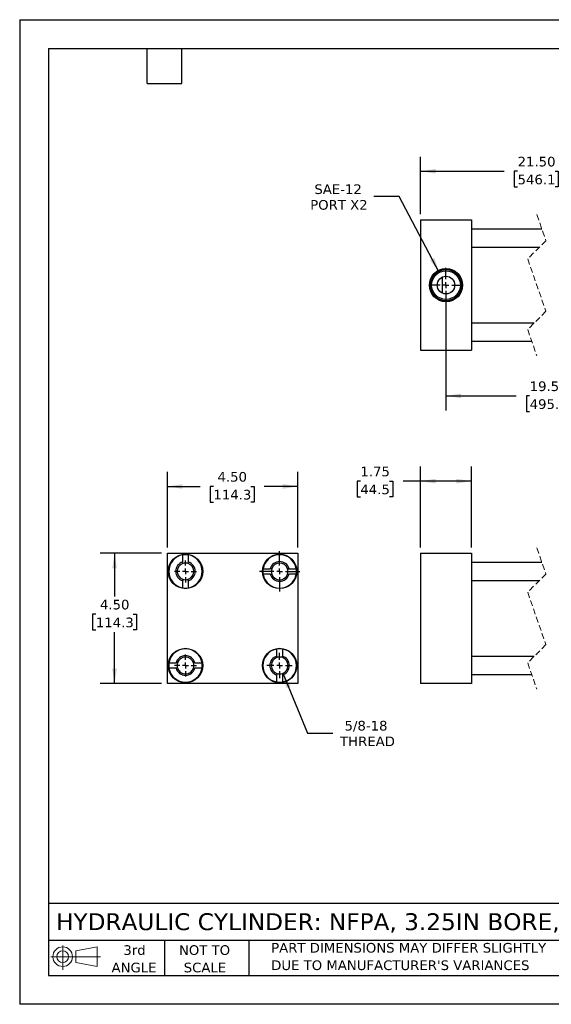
# Model space of a CAD drawing. Header units: inches. Extents: x 0 to 44, y 0 to 34.
# Tile 1 of 3: x 0 to 18.3, y 0 to 34. Entities that reach past the tile are written whole.
import ezdxf

# ---------------------------------------------------------------- set-up
doc = ezdxf.new("R2010")
doc.units = ezdxf.units.IN
doc.header["$LTSCALE"] = 4
doc.header["$MEASUREMENT"] = 0
for name, pattern in [('SLD-Center', [0.75, 0.6, -0.05, 0.05, -0.05]), ('SLD-Dashed', [0.075, 0.05, -0.025]), ('SLD-Solid', [0])]:
    doc.linetypes.add(name, pattern=pattern)
doc.layers.add('CENTER', color=40, linetype='SLD-Center')
doc.layers.add('SLD-DEFPOINTS', color=7, linetype='Continuous')
doc.layers.add('DIMENSIONS', color=140, linetype='SLD-Solid', lineweight=25)
doc.layers.add('TEXT', color=140, linetype='SLD-Solid', lineweight=25)
doc.styles.add('SLDTEXTSTYLE0', font='VERDANA.TTF')
doc.dimstyles.new('SLDDIMSTYLE0', dxfattribs={"dimtxt": 0.339844, "dimasz": 0.52, "dimexe": 0, "dimexo": 0.0625, "dimgap": 0.084961, "dimtad": 0, "dimtih": 1, "dimtoh": 1, "dimrnd": 1e-09, "dimzin": 12, "dimdsep": 46, "dimtxsty": 'SLDTEXTSTYLE0', "dimsah": 1, "dimcen": 0.09, "dimadec": 0, "dimazin": 3, "dimtfac": 1, "dimtofl": 0, "dimtmove": 0, "dimatfit": 3, "dimfxl": 0, "dimfrac": 2, "dimtolj": 1, "dimtzin": 12, "dimarcsym": 0})
doc.dimstyles.new('SLDDIMSTYLE3', dxfattribs={"dimtxt": 0.339844, "dimasz": 0.52, "dimexe": 0, "dimexo": 0.0625, "dimgap": 0.084961, "dimtad": 0, "dimtih": 1, "dimtoh": 1, "dimrnd": 1e-09, "dimzin": 4, "dimdsep": 46, "dimtxsty": 'SLDTEXTSTYLE0', "dimsah": 1, "dimcen": 0.09, "dimadec": 0, "dimazin": 1, "dimtfac": 1, "dimtofl": 0, "dimtmove": 0, "dimatfit": 3, "dimfxl": 0, "dimfrac": 2, "dimtolj": 1, "dimtzin": 12, "dimarcsym": 0})
doc.dimstyles.new('SLDDIMSTYLE4', dxfattribs={"dimtxt": 0.339844, "dimasz": 0.52, "dimexe": 0, "dimexo": 0.0625, "dimgap": 0.084961, "dimtad": 0, "dimtih": 1, "dimtoh": 1, "dimrnd": 1e-09, "dimzin": 12, "dimdsep": 46, "dimtxsty": 'SLDTEXTSTYLE0', "dimsah": 1, "dimcen": 0, "dimadec": 0, "dimazin": 3, "dimtfac": 1, "dimtofl": 0, "dimtmove": 0, "dimatfit": 3, "dimfxl": 0, "dimfrac": 2, "dimtolj": 1, "dimtzin": 12, "dimarcsym": 0})
doc.dimstyles.new('SLDDIMSTYLE5', dxfattribs={"dimtxt": 0.339844, "dimasz": 0.52, "dimexe": 0, "dimexo": 0.0625, "dimgap": 0.084961, "dimtad": 0, "dimtih": 1, "dimtoh": 1, "dimrnd": 1e-09, "dimzin": 12, "dimdsep": 46, "dimtxsty": 'SLDTEXTSTYLE0', "dimsah": 1, "dimcen": 0, "dimadec": 0, "dimazin": 3, "dimtfac": 1, "dimtofl": 0, "dimtmove": 0, "dimatfit": 3, "dimfxl": 0, "dimfrac": 2, "dimtolj": 1, "dimtzin": 12, "dimarcsym": 0})

# ---------------------------------------------------------------- blocks, each defined once
blk = doc.blocks.new('Block11')
at = {"color": 7, "linetype": 'SLD-Solid', "lineweight": 18}
for p, q in [((0.408, 0.836), (0.408, 0)), ((0.863, 0.656), (1.602, 0.792)), ((1.602, 0.792), (1.602, 0.115)), ((0, 0.454), (1.712, 0.454)), ((0.863, 0.251), (0.863, 0.656)), ((0.863, 0.251), (1.602, 0.115))]:
    blk.add_line(p, q, dxfattribs=at)
for radius in [0.339, 0.202]:
    blk.add_circle((0.408, 0.454), radius, dxfattribs=at)
blk = doc.blocks.new('Block12')
at = {"layer": 'SLD-DEFPOINTS'}
blk.add_blockref('Block11', (0, 0), dxfattribs=at)
blk = doc.blocks.new('SW_NOTE_0_3')
at = {"layer": 'TEXT', "color": 0, "char_height": 0.33333, "attachment_point": 1, "style": 'SLDTEXTSTYLE0'}
for s, insert in [('PART DIMENSIONS MAY DIFFER SLIGHTLY ', (0, 0.423)), ("DUE TO MANUFACTURER'S VARIANCES", (0, -0.179))]:
    blk.add_mtext(s, dxfattribs=dict(at, insert=insert))
blk = doc.blocks.new('SW_NOTE_0_4')
at = {"layer": 'TEXT', "color": 0, "char_height": 0.3333, "attachment_point": 2, "style": 'SLDTEXTSTYLE0'}
for s, insert in [('NOT TO', (0.828, 0.423)), ('SCALE', (0.843, -0.179))]:
    blk.add_mtext(s, dxfattribs=dict(at, insert=insert))
blk = doc.blocks.new('SW_NOTE_0_5')
at = {"layer": 'TEXT', "color": 0, "char_height": 0.3333, "attachment_point": 2, "style": 'SLDTEXTSTYLE0'}
for s, insert in [('3rd', (0.365, 0.423)), ('ANGLE', (0.349, -0.179))]:
    blk.add_mtext(s, dxfattribs=dict(at, insert=insert))
blk = doc.blocks.new('_D')
at = {"layer": 'DIMENSIONS'}
for p, q in [((13.84, 15.774), (13.84, 18.566)), ((15.59, 15.774), (15.59, 18.566)), ((11.76, 18.066), (11.646, 18.066)), ((11.646, 18.066), (11.646, 17.526)), ((12.77, 18.066), (12.884, 18.066)), ((12.884, 18.066), (12.884, 17.526)), ((13.84, 18.066), (13.231, 18.066)), ((15.59, 18.066), (13.84, 18.066)), ((11.646, 17.526), (11.76, 17.526)), ((12.884, 17.526), (12.77, 17.526))]:
    blk.add_line(p, q, dxfattribs=at)
for points in [[(13.84, 18.066), (14.36, 17.986), (14.36, 18.146)], [(15.59, 18.066), (15.07, 18.146), (15.07, 17.986)]]:
    blk.add_solid(points, dxfattribs=at)
at = {"layer": 'DIMENSIONS', "char_height": 0.3333, "attachment_point": 1, "style": 'SLDTEXTSTYLE0'}
for s, insert in [('1.75', (11.76, 18.566)), ('44.5', (11.76, 17.95))]:
    blk.add_mtext(s, dxfattribs=dict(at, insert=insert))
blk = doc.blocks.new('_D_8')
at = {"layer": 'DIMENSIONS'}
for p, q in [((5.098, 15.774), (5.098, 18.382)), ((9.598, 15.774), (9.598, 18.382)), ((5.098, 17.882), (6.226, 17.882)), ((6.686, 17.882), (6.572, 17.882)), ((6.572, 17.882), (6.572, 17.342)), ((7.979, 17.882), (8.093, 17.882)), ((8.093, 17.882), (8.093, 17.342)), ((9.598, 17.882), (8.439, 17.882)), ((6.572, 17.342), (6.686, 17.342)), ((8.093, 17.342), (7.979, 17.342))]:
    blk.add_line(p, q, dxfattribs=at)
for points in [[(5.098, 17.882), (5.618, 17.802), (5.618, 17.962)], [(9.598, 17.882), (9.078, 17.962), (9.078, 17.802)]]:
    blk.add_solid(points, dxfattribs=at)
at = {"layer": 'DIMENSIONS', "char_height": 0.3333, "attachment_point": 1, "style": 'SLDTEXTSTYLE0'}
for s, insert in [('4.50', (6.828, 18.382)), ('114.3', (6.686, 17.766))]:
    blk.add_mtext(s, dxfattribs=dict(at, insert=insert))
blk = doc.blocks.new('_D_9')
at = {"layer": 'DIMENSIONS'}
for p, q in [((4.898, 15.574), (2.775, 15.574)), ((3.275, 15.574), (3.275, 14.087)), ((2.629, 13.471), (2.515, 13.471)), ((2.515, 13.471), (2.515, 12.93)), ((3.922, 13.471), (4.036, 13.471)), ((4.036, 13.471), (4.036, 12.93)), ((2.515, 12.93), (2.629, 12.93)), ((4.036, 12.93), (3.922, 12.93)), ((3.275, 11.074), (3.275, 12.854)), ((4.898, 11.074), (2.775, 11.074))]:
    blk.add_line(p, q, dxfattribs=at)
for points in [[(3.275, 15.574), (3.195, 15.054), (3.355, 15.054)], [(3.275, 11.074), (3.355, 11.594), (3.195, 11.594)]]:
    blk.add_solid(points, dxfattribs=at)
at = {"layer": 'DIMENSIONS', "char_height": 0.3333, "attachment_point": 1, "style": 'SLDTEXTSTYLE0'}
for s, insert in [('4.50', (2.77, 13.97)), ('114.3', (2.629, 13.354))]:
    blk.add_mtext(s, dxfattribs=dict(at, insert=insert))
blk = doc.blocks.new('_D_10')
at = {"layer": 'DIMENSIONS'}
for p, q in [((9.083, 11.432), (9.933, 9.364)), ((9.933, 9.364), (10.808, 9.364))]:
    blk.add_line(p, q, dxfattribs=at)
blk.add_solid([(9.083, 11.432), (9.207, 10.92), (9.355, 10.981)], dxfattribs=at)
at = {"layer": 'DIMENSIONS', "char_height": 0.3333, "attachment_point": 1, "style": 'SLDTEXTSTYLE0'}
for s, insert in [('5/8-18', (11.213, 9.788)), ('THREAD', (11.058, 9.248))]:
    blk.add_mtext(s, dxfattribs=dict(at, insert=insert))
blk = doc.blocks.new('SW_CENTERMARKSYMBOL_0')
at = {"layer": 'CENTER', "color": 0}
for p, q in [((0, 0.2), (0, 0.38125)), ((-0.2, 0), (-0.38125, 0)), ((0, 0), (-0.1, 0)), ((0, 0), (0, 0.1)), ((0, 0), (0, -0.1)), ((0, 0), (0.1, 0)), ((0.2, 0), (0.38125, 0)), ((0, -0.2), (0, -0.38125))]:
    blk.add_line(p, q, dxfattribs=at)
blk = doc.blocks.new('SW_CENTERMARKSYMBOL_1')
at = {"layer": 'CENTER', "color": 0}
for p, q in [((0, 0.2), (0, 0.38125)), ((-0.2, 0), (-0.38125, 0)), ((0, 0), (-0.1, 0)), ((0, 0), (0, 0.1)), ((0, 0), (0, -0.1)), ((0, 0), (0.1, 0)), ((0.2, 0), (0.38125, 0)), ((0, -0.2), (0, -0.38125))]:
    blk.add_line(p, q, dxfattribs=at)
blk = doc.blocks.new('SW_CENTERMARKSYMBOL_2')
at = {"layer": 'CENTER', "color": 0}
for p, q in [((0, 0.2), (0, 0.69375)), ((-0.2, 0), (-0.69375, 0)), ((0, 0), (-0.1, 0)), ((0, 0), (0, 0.1)), ((0, 0), (0, -0.1)), ((0, 0), (0.1, 0)), ((0.2, 0), (0.69375, 0)), ((0, -0.2), (0, -0.69375))]:
    blk.add_line(p, q, dxfattribs=at)
blk = doc.blocks.new('SW_CENTERMARKSYMBOL_3')
at = {"layer": 'CENTER', "color": 0}
for p, q in [((0, 0.2), (0, 0.4375)), ((-0.2, 0), (-0.4375, 0)), ((0, 0), (-0.1, 0)), ((0, 0), (0, 0.1)), ((0, 0), (0, -0.1)), ((0, 0), (0.1, 0)), ((0.2, 0), (0.4375, 0)), ((0, -0.2), (0, -0.4375))]:
    blk.add_line(p, q, dxfattribs=at)
blk = doc.blocks.new('_D_11')
at = {"layer": 'DIMENSIONS'}
for p, q in [((13.097, 27.89), (12.222, 27.89)), ((14.483, 25.272), (13.097, 27.89))]:
    blk.add_line(p, q, dxfattribs=at)
blk.add_solid([(14.483, 25.272), (14.311, 25.769), (14.169, 25.695)], dxfattribs=at)
at = {"layer": 'DIMENSIONS', "char_height": 0.3333, "attachment_point": 1, "style": 'SLDTEXTSTYLE0'}
for s, insert in [('SAE-12', (10.172, 28.314)), ('PORT X2', (10.028, 27.773))]:
    blk.add_mtext(s, dxfattribs=dict(at, insert=insert))
blk = doc.blocks.new('_D_12')
at = {"layer": 'DIMENSIONS'}
for p, q in [((14.715, 24.635), (14.715, 20.51)), ((21.586, 24.04), (21.586, 20.51)), ((19.598, 21.232), (19.487, 21.01)), ((19.82, 20.788), (19.598, 21.232)), ((14.715, 21.01), (17.142, 21.01)), ((17.602, 21.01), (17.488, 21.01)), ((17.488, 21.01), (17.488, 20.47)), ((18.895, 21.01), (19.009, 21.01)), ((19.009, 21.01), (19.009, 20.47)), ((19.487, 21.01), (19.355, 21.01)), ((19.931, 21.01), (19.82, 20.788)), ((21.586, 21.01), (19.931, 21.01)), ((17.488, 20.47), (17.602, 20.47)), ((19.009, 20.47), (18.895, 20.47))]:
    blk.add_line(p, q, dxfattribs=at)
for points in [[(14.715, 21.01), (15.235, 20.93), (15.235, 21.09)], [(21.586, 21.01), (21.066, 21.09), (21.066, 20.93)]]:
    blk.add_solid(points, dxfattribs=at)
at = {"layer": 'DIMENSIONS', "char_height": 0.3333, "attachment_point": 1, "style": 'SLDTEXTSTYLE0'}
for s, insert in [('19.50', (17.602, 21.51)), ('495.3', (17.602, 20.893))]:
    blk.add_mtext(s, dxfattribs=dict(at, insert=insert))
blk = doc.blocks.new('_D_15')
at = {"layer": 'DIMENSIONS'}
for p, q in [((13.84, 27.285), (13.84, 29.267)), ((22.711, 27.285), (22.711, 29.267)), ((20.48, 28.989), (20.369, 28.767)), ((20.702, 28.545), (20.48, 28.989)), ((13.84, 28.767), (16.725, 28.767)), ((17.186, 28.767), (17.071, 28.767)), ((17.071, 28.767), (17.071, 28.227)), ((18.478, 28.767), (18.592, 28.767)), ((18.592, 28.767), (18.592, 28.227)), ((20.369, 28.767), (18.939, 28.767)), ((20.813, 28.767), (20.702, 28.545)), ((22.711, 28.767), (20.813, 28.767)), ((17.071, 28.227), (17.186, 28.227)), ((18.592, 28.227), (18.478, 28.227))]:
    blk.add_line(p, q, dxfattribs=at)
for points in [[(13.84, 28.767), (14.36, 28.687), (14.36, 28.847)], [(22.711, 28.767), (22.191, 28.847), (22.191, 28.687)]]:
    blk.add_solid(points, dxfattribs=at)
at = {"layer": 'DIMENSIONS', "char_height": 0.3333, "attachment_point": 1, "style": 'SLDTEXTSTYLE0'}
for s, insert in [('21.50', (17.186, 29.267)), ('546.1', (17.186, 28.65))]:
    blk.add_mtext(s, dxfattribs=dict(at, insert=insert))
blk = doc.blocks.new('SW_CENTERMARKSYMBOL_4')
at = {"layer": 'CENTER', "color": 0}
for p, q in [((0, 0.2), (0, 0.595)), ((-0.2, 0), (-0.595, 0)), ((0, 0), (-0.1, 0)), ((0, 0), (0, 0.1)), ((0, 0), (0, -0.1)), ((0, 0), (0.1, 0)), ((0.2, 0), (0.595, 0)), ((0, -0.2), (0, -0.595))]:
    blk.add_line(p, q, dxfattribs=at)

msp = doc.modelspace()

# ---------------------------------------------------------------- linework, layer by layer
at = {"color": 7, "linetype": 'SLD-Solid'}
for p, q in [((0, 34), (0, 0)), ((0, 34), (44, 34)), ((44, 0), (0, 0))]:
    msp.add_line(p, q, dxfattribs=at)
at = {"color": 7, "linetype": 'SLD-Dashed', "lineweight": 18}
for p, q in [((17.85, 27.272), (18.165, 26.369)), ((18.165, 26.369), (17.535, 25.739)), ((17.535, 25.739), (18.165, 23.931)), ((18.165, 23.931), (17.535, 23.301)), ((17.535, 23.301), (17.85, 22.397)), ((17.85, 15.761), (18.165, 14.858)), ((18.165, 14.858), (17.535, 14.228)), ((17.535, 14.228), (18.165, 12.42)), ((18.165, 12.42), (17.535, 11.79)), ((17.535, 11.79), (17.85, 10.886))]:
    msp.add_line(p, q, dxfattribs=at)
for p, q in [((13.84, 27.085), (13.84, 22.585)), ((13.84, 27.085), (15.59, 27.085)), ((15.59, 27.085), (15.59, 22.585)), ((18.024, 26.772), (15.59, 26.772)), ((15.59, 26.147), (17.944, 26.147)), ((14.59, 24.557), (14.59, 25.113)), ((17.756, 23.522), (15.59, 23.522)), ((15.59, 22.897), (17.676, 22.897)), ((13.84, 22.585), (15.59, 22.585)), ((5.098, 11.074), (5.098, 15.574)), ((5.098, 15.574), (9.598, 15.574)), ((5.629, 15.273), (5.629, 15.519)), ((5.817, 15.519), (5.817, 15.273)), ((9.598, 15.574), (9.598, 11.074)), ((13.84, 15.574), (15.59, 15.574)), ((13.84, 15.574), (13.84, 11.074)), ((15.59, 15.574), (15.59, 11.074)), ((8.403, 15.043), (8.649, 15.043)), ((9.297, 15.043), (9.544, 15.043)), ((18.024, 15.261), (15.59, 15.261)), ((5.629, 14.378), (5.629, 14.625)), ((5.817, 14.625), (5.817, 14.378)), ((8.649, 14.855), (8.403, 14.855)), ((9.544, 14.855), (9.297, 14.855)), ((15.59, 14.636), (17.944, 14.636)), ((8.879, 12.023), (8.879, 12.269)), ((9.067, 12.269), (9.067, 12.023)), ((17.756, 12.011), (15.59, 12.011)), ((5.153, 11.793), (5.399, 11.793)), ((5.399, 11.605), (5.153, 11.605)), ((6.047, 11.793), (6.294, 11.793)), ((6.294, 11.605), (6.047, 11.605)), ((8.879, 11.128), (8.879, 11.375)), ((9.067, 11.375), (9.067, 11.128)), ((15.59, 11.386), (17.676, 11.386)), ((9.598, 11.074), (5.098, 11.074)), ((15.59, 11.074), (13.84, 11.074))]:
    msp.add_line(p, q)
for centre, radius in [((14.715, 24.835), 0.574), ((14.715, 24.835), 0.539), ((14.715, 24.835), 0.495), ((14.715, 24.835), 0.305), ((5.723, 14.949), 0.594), ((8.973, 14.949), 0.594), ((5.723, 11.699), 0.594), ((8.973, 11.699), 0.594)]:
    msp.add_circle(centre, radius)
for centre, radius, start, end in [((5.723, 14.949), 0.578, 99.3324, 260.6676), ((5.723, 14.949), 0.578, 80.6676, 99.3324), ((5.723, 14.949), 0.578, 279.3324, 80.6676), ((8.973, 14.949), 0.578, 9.3324, 170.6676), ((5.723, 14.949), 0.338, 106.1276, 253.8724), ((5.723, 14.949), 0.289, 108.9255, 251.0745), ((5.723, 14.949), 0.289, 71.0745, 108.9255), ((5.723, 14.949), 0.338, 286.1276, 73.8724), ((5.723, 14.949), 0.289, 288.9255, 71.0745), ((8.973, 14.949), 0.578, 170.6676, 189.3324), ((8.973, 14.949), 0.338, 16.1276, 163.8724), ((8.973, 14.949), 0.289, 161.0745, 198.9255), ((8.973, 14.949), 0.289, 18.9255, 161.0745), ((8.973, 14.949), 0.289, 341.0745, 18.9255), ((8.973, 14.949), 0.578, 350.6676, 9.3324), ((5.723, 14.949), 0.289, 251.0745, 288.9255), ((8.973, 14.949), 0.578, 189.3324, 350.6676), ((8.973, 14.949), 0.338, 196.1276, 343.8724), ((8.973, 14.949), 0.289, 198.9255, 341.0745), ((5.723, 14.949), 0.578, 260.6676, 279.3324), ((5.723, 11.699), 0.578, 9.3324, 170.6676), ((8.973, 11.699), 0.578, 99.3324, 260.6676), ((8.973, 11.699), 0.578, 80.6676, 99.3324), ((8.973, 11.699), 0.578, 279.3324, 80.6676), ((5.723, 11.699), 0.338, 16.1276, 163.8724), ((5.723, 11.699), 0.289, 18.9255, 161.0745), ((8.973, 11.699), 0.338, 106.1276, 253.8724), ((8.973, 11.699), 0.289, 108.9255, 251.0745), ((8.973, 11.699), 0.289, 71.0745, 108.9255), ((8.973, 11.699), 0.338, 286.1276, 73.8724), ((8.973, 11.699), 0.289, 288.9255, 71.0745), ((5.723, 11.699), 0.578, 170.6676, 189.3324), ((5.723, 11.699), 0.578, 189.3324, 350.6676), ((5.723, 11.699), 0.338, 196.1276, 343.8724), ((5.723, 11.699), 0.289, 161.0745, 198.9255), ((5.723, 11.699), 0.289, 198.9255, 341.0745), ((5.723, 11.699), 0.289, 341.0745, 18.9255), ((5.723, 11.699), 0.578, 350.6676, 9.3324), ((8.973, 11.699), 0.289, 251.0745, 288.9255), ((8.973, 11.699), 0.578, 260.6676, 279.3324)]:
    msp.add_arc(centre, radius, start, end)
for points in [[(5.629, 15.222), (5.629, 15.239), (5.629, 15.256), (5.629, 15.273)], [(5.817, 15.222), (5.817, 15.239), (5.817, 15.256), (5.817, 15.273)], [(8.7, 15.043), (8.683, 15.043), (8.666, 15.043), (8.649, 15.043)], [(9.247, 15.043), (9.264, 15.043), (9.28, 15.043), (9.297, 15.043)], [(5.629, 14.675), (5.629, 14.658), (5.629, 14.642), (5.629, 14.625)], [(5.817, 14.625), (5.817, 14.642), (5.817, 14.658), (5.817, 14.675)], [(8.649, 14.855), (8.666, 14.855), (8.683, 14.855), (8.7, 14.855)], [(9.247, 14.855), (9.264, 14.855), (9.28, 14.855), (9.297, 14.855)], [(8.879, 12.023), (8.879, 12.006), (8.879, 11.989), (8.879, 11.972)], [(9.067, 11.972), (9.067, 11.989), (9.067, 12.006), (9.067, 12.023)], [(5.45, 11.793), (5.433, 11.793), (5.416, 11.793), (5.399, 11.793)], [(5.45, 11.605), (5.433, 11.605), (5.416, 11.605), (5.399, 11.605)], [(6.047, 11.793), (6.03, 11.793), (6.014, 11.793), (5.997, 11.793)], [(5.997, 11.605), (6.014, 11.605), (6.03, 11.605), (6.047, 11.605)], [(8.879, 11.425), (8.879, 11.408), (8.879, 11.392), (8.879, 11.375)], [(9.067, 11.425), (9.067, 11.408), (9.067, 11.392), (9.067, 11.375)]]:
    msp.add_open_spline(points, degree=3)
at = {"layer": 'TEXT'}
for p, q in [((1, 33), (43, 33)), ((1, 33), (1, 1)), ((4.4, 31.8), (4.4, 33)), ((5.6, 31.8), (5.6, 33)), ((4.4, 31.8), (5.6, 31.8)), ((43, 3.484), (1, 3.484)), ((43, 2.2), (1, 2.2)), ((5, 2.2), (5, 1)), ((7.907, 2.2), (7.907, 1)), ((1, 1), (43, 1))]:
    msp.add_line(p, q, dxfattribs=at)

# ---------------------------------------------------------------- block references
at = {"layer": 'CENTER'}
for name, p in [('SW_CENTERMARKSYMBOL_4', (14.715, 24.835)), ('SW_CENTERMARKSYMBOL_2', (8.973, 14.949)), ('SW_CENTERMARKSYMBOL_0', (5.723, 14.949)), ('SW_CENTERMARKSYMBOL_1', (5.723, 11.699)), ('SW_CENTERMARKSYMBOL_3', (8.973, 11.699))]:
    msp.add_blockref(name, p, dxfattribs=at)
at = {"layer": 'SLD-DEFPOINTS'}
msp.add_blockref('Block12', (1.077, 1.19), dxfattribs=at)
at = {"layer": 'TEXT'}
for name, p in [('SW_NOTE_0_5', (3.598, 1.617)), ('SW_NOTE_0_4', (5.552, 1.617)), ('SW_NOTE_0_3', (8.68, 1.696))]:
    msp.add_blockref(name, p, dxfattribs=at)

# ---------------------------------------------------------------- texts
at = {"layer": 'TEXT', "insert": (1.254, 3.145), "char_height": 0.58333, "attachment_point": 1, "style": 'SLDTEXTSTYLE0'}
msp.add_mtext('HYDRAULIC CYLINDER: NFPA, 3.25IN BORE, 16IN STROKE', dxfattribs=at)

# ---------------------------------------------------------------- dimensions: what is measured, and where the dimension line sits
at = {"layer": 'DIMENSIONS'}
for base, p1, p2, text, picture, middle in [((13.84, 28.767), (22.711, 27.085), (13.84, 27.085), '21.50', '_D_15', (17.832, 28.767)), ((21.586, 21.01), (14.715, 24.835), (21.586, 24.24), '19.50', '_D_12', (18.248, 21.01))]:
    dim = msp.add_linear_dim(base=base, p1=p1, p2=p2, text=text, dimstyle='SLDDIMSTYLE3', dxfattribs=at)
    dim.commit()
    dim.dimension.update_dxf_attribs({"geometry": picture, "text_midpoint": middle, "dimtype": 160})
dim = msp.add_diameter_dim_2p(p1=(14.947, 24.397), p2=(14.483, 25.272), text='SAE-12\\PPORT X2', dimstyle='SLDDIMSTYLE5', override={"dimpost": '<>'}, dxfattribs=at)
dim.commit()
dim.dimension.update_dxf_attribs({"geometry": '_D_11', "text_midpoint": (11, 27.89), "dimtype": 163})
for base, p1, p2, dimstyle, picture, middle in [((9.598, 17.882), (5.098, 15.574), (9.598, 15.574), 'SLDDIMSTYLE3', '_D_8', (7.333, 17.882)), ((15.59, 18.066), (13.84, 15.574), (15.59, 15.574), 'SLDDIMSTYLE0', '_D', (12.265, 18.066))]:
    dim = msp.add_linear_dim(base=base, p1=p1, p2=p2, dimstyle=dimstyle, dxfattribs=at)
    dim.commit()
    dim.dimension.update_dxf_attribs({"geometry": picture, "text_midpoint": middle, "dimtype": 160})
dim = msp.add_linear_dim(base=(3.275, 15.574), p1=(5.098, 11.074), p2=(5.098, 15.574), angle=90, dimstyle='SLDDIMSTYLE3', dxfattribs=at)
dim.commit()
dim.dimension.update_dxf_attribs({"geometry": '_D_9', "text_midpoint": (3.275, 13.471), "dimtype": 160})
dim = msp.add_radius_dim(center=(8.973, 11.699), mpoint=(9.083, 11.432), text='5/8-18\\PTHREAD', dimstyle='SLDDIMSTYLE4', dxfattribs=at)
dim.commit()
dim.dimension.update_dxf_attribs({"geometry": '_D_10', "text_midpoint": (11.98, 9.364), "dimtype": 164})

doc.saveas('drawing.dxf')
